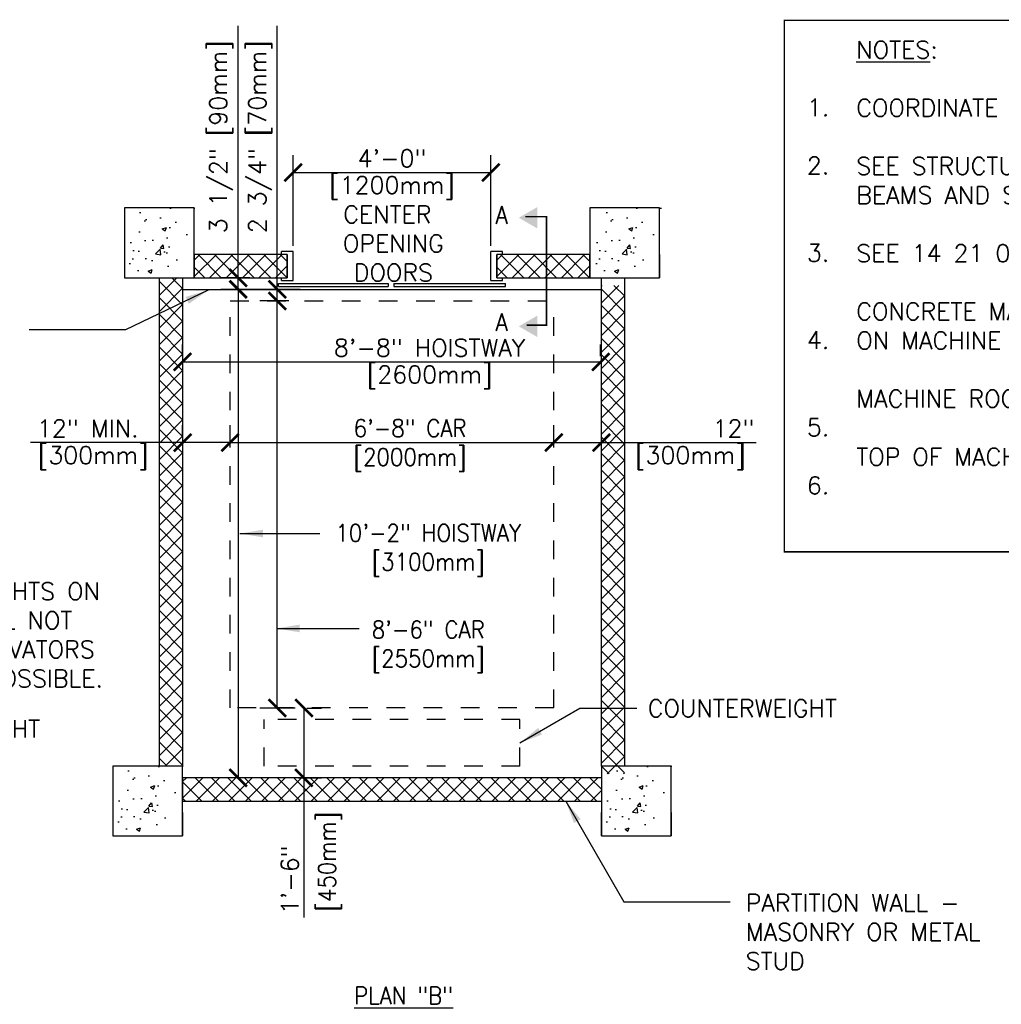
# Model space of a CAD drawing. Header units: inches. Extents: x 0.8 to 15.4, y 0.8 to 10.6.
# Tile 3 of 4: x 5.1 to 10.4, y 5.3 to 10.6. Entities that reach past the tile are written whole.
import ezdxf
from ezdxf.enums import TextEntityAlignment as Align

# ---------------------------------------------------------------- set-up
doc = ezdxf.new("R2010")
doc.units = ezdxf.units.IN
doc.header["$LTSCALE"] = 0.5
doc.header["$MEASUREMENT"] = 0
doc.header["$PDSIZE"] = -1
doc.linetypes.add('HIDDEN2', pattern=[0.1875, 0.125, -0.0625])
doc.layers.get('Defpoints').update_dxf_attribs({"color": 2})
for name, color, linetype in [('A-DETL-DIMS', 2, 'Continuous'), ('A-DETL-MEDM', 4, 'Continuous'), ('A-DETL-PATT', 8, 'Continuous'), ('A-DETL-TEXT', 2, 'Continuous')]:
    doc.layers.add(name, color=color, linetype=linetype)
doc.styles.add('Romans', font='romans.shx')
doc.dimstyles.new('VA-Dims', dxfattribs={"dimtxt": 0.09375, "dimasz": 0.09375, "dimexe": 0.09375, "dimexo": 0.03125, "dimgap": 0.02, "dimtad": 1, "dimdec": 5, "dimzin": 0, "dimdsep": 46, "dimlunit": 4, "dimtxsty": 'Romans', "dimblk": 'ARCHTICK', "dimcen": 0.09375, "dimclrd": 256, "dimclre": 256, "dimclrt": 256, "dimadec": 0, "dimazin": 0, "dimtfac": 1, "dimtdec": 5, "dimtofl": 0, "dimtmove": 0, "dimatfit": 3, "dimfxl": 1, "dimfrac": 2, "dimtolj": 1, "dimtzin": 0, "dimlwd": -1, "dimlwe": -1, "dimarcsym": 0})
doc.dimstyles.new('VA-Lead', dxfattribs={"dimtxt": 0.09375, "dimasz": 0.125, "dimexe": 0.125, "dimexo": 0.03125, "dimgap": 0.02, "dimtad": 1, "dimdec": 5, "dimzin": 0, "dimdsep": 46, "dimlunit": 4, "dimtxsty": 'Romans', "dimcen": 0.125, "dimclrd": 256, "dimclre": 256, "dimclrt": 256, "dimadec": 0, "dimazin": 0, "dimtfac": 1, "dimtdec": 5, "dimtofl": 0, "dimtmove": 0, "dimatfit": 3, "dimfxl": 1, "dimfrac": 2, "dimtolj": 1, "dimtzin": 0, "dimlwd": -1, "dimlwe": -1, "dimarcsym": 0})
pattern_1 = [(45, (0, -0.564444), (-0.04419417, 0.04419417), []), (135, (0, -0.564444), (-0.04419417, -0.04419417), [])]

# ---------------------------------------------------------------- blocks, each defined once
blk = doc.blocks.new('_ArchTick')
at = {"color": 0, "linetype": 'ByBlock', "const_width": 0.15}
blk.add_lwpolyline([(-0.5, -0.5), (0.5, 0.5)], dxfattribs=at)
blk = doc.blocks.new('*D20')
at = {"layer": 'A-DETL-DIMS'}
for p, q in [((6.5604, 9.3428), (6.5604, 9.8302)), ((7.6229, 9.3428), (7.6229, 9.8302)), ((6.5604, 9.7365), (7.6229, 9.7365))]:
    blk.add_line(p, q, dxfattribs=at)
at = {"layer": 'Defpoints', "color": 0}
for p in [(7.6229, 9.7365), (6.5604, 9.3116), (7.6229, 9.3116)]:
    blk.add_point(p, dxfattribs=at)
at = {"layer": 'A-DETL-DIMS', "xscale": 0.09375, "yscale": 0.09375, "zscale": 0.09375, "rotation": 180}
blk.add_blockref('_ArchTick', (6.5604, 9.7365), dxfattribs=at)
at = {"layer": 'A-DETL-DIMS', "xscale": 0.09375, "yscale": 0.09375, "zscale": 0.09375}
blk.add_blockref('_ArchTick', (7.6229, 9.7365), dxfattribs=at)
at = {"layer": 'A-DETL-DIMS', "insert": (7.0916, 9.8123), "char_height": 0.09375, "attachment_point": 5, "style": 'Romans'}
blk.add_mtext('\\A1;4\'-0"', dxfattribs=at)
blk = doc.blocks.new('*D21')
at = {"layer": 'A-DETL-DIMS'}
for p, q in [((6.2216, 8.3162), (6.2216, 8.3787)), ((7.9615, 8.3162), (7.9615, 8.3787)), ((6.2216, 8.2849), (7.9615, 8.2849))]:
    blk.add_line(p, q, dxfattribs=at)
at = {"layer": 'Defpoints', "color": 0}
for p in [(6.2216, 8.2849), (7.9615, 8.2849), (7.9615, 8.2849)]:
    blk.add_point(p, dxfattribs=at)
at = {"layer": 'A-DETL-DIMS', "xscale": 0.09375, "yscale": 0.09375, "zscale": 0.09375, "rotation": 180}
blk.add_blockref('_ArchTick', (6.2216, 8.2849), dxfattribs=at)
at = {"layer": 'A-DETL-DIMS', "xscale": 0.09375, "yscale": 0.09375, "zscale": 0.09375}
blk.add_blockref('_ArchTick', (7.9615, 8.2849), dxfattribs=at)
blk = doc.blocks.new('*D22')
at = {"layer": 'A-DETL-TEXT'}
for p, q in [((5.9662, 8.75), (5.9662, 8.8125)), ((8.2128, 8.75), (8.2128, 8.8125)), ((5.9662, 8.7187), (8.2128, 8.7187))]:
    blk.add_line(p, q, dxfattribs=at)
at = {"layer": 'Defpoints', "color": 0}
for p in [(5.9662, 8.7187), (8.2128, 8.7187), (8.2128, 8.7187)]:
    blk.add_point(p, dxfattribs=at)
at = {"layer": 'A-DETL-TEXT', "xscale": 0.09375, "yscale": 0.09375, "zscale": 0.09375, "rotation": 180}
blk.add_blockref('_ArchTick', (5.9662, 8.7187), dxfattribs=at)
at = {"layer": 'A-DETL-TEXT', "xscale": 0.09375, "yscale": 0.09375, "zscale": 0.09375}
blk.add_blockref('_ArchTick', (8.2128, 8.7187), dxfattribs=at)
at = {"layer": 'A-DETL-TEXT', "insert": (7.294, 8.7945), "char_height": 0.09375, "attachment_point": 5, "style": 'Romans'}
blk.add_mtext('\\A1;8\'-8" HOISTWAY', dxfattribs=at)
blk = doc.blocks.new('*D23')
at = {"layer": 'A-DETL-DIMS'}
for p, q in [((6.5979, 9.1084), (6.1715, 9.1084)), ((6.2652, 9.1084), (6.2652, 6.4834)), ((6.4734, 6.4834), (6.1715, 6.4834))]:
    blk.add_line(p, q, dxfattribs=at)
at = {"layer": 'Defpoints', "color": 0}
for p in [(6.6292, 9.1084), (6.2652, 6.4834), (6.5047, 6.4834)]:
    blk.add_point(p, dxfattribs=at)
at = {"layer": 'A-DETL-DIMS', "xscale": 0.09375, "yscale": 0.09375, "zscale": 0.09375}
for p, rotation in [((6.2652, 9.1084), 90), ((6.2652, 6.4834), 270)]:
    blk.add_blockref('_ArchTick', p, dxfattribs=dict(at, rotation=rotation))
blk = doc.blocks.new('*D24')
at = {"layer": 'A-DETL-DIMS'}
for p, q in [((6.6184, 6.8584), (6.6184, 6.4834)), ((6.6347, 6.8584), (6.7122, 6.8584)), ((6.59, 6.4834), (6.7122, 6.4834)), ((6.6184, 6.4834), (6.6184, 5.7321))]:
    blk.add_line(p, q, dxfattribs=at)
at = {"layer": 'Defpoints', "color": 0}
for p in [(6.6035, 6.8584), (6.6184, 6.8584), (6.5587, 6.4834)]:
    blk.add_point(p, dxfattribs=at)
at = {"layer": 'A-DETL-DIMS', "xscale": 0.09375, "yscale": 0.09375, "zscale": 0.09375}
for p, rotation in [((6.6184, 6.8584), 90), ((6.6184, 6.4834), 270)]:
    blk.add_blockref('_ArchTick', p, dxfattribs=dict(at, rotation=rotation))
at = {"layer": 'A-DETL-DIMS', "insert": (6.5426, 5.9351), "char_height": 0.09375, "attachment_point": 5, "rotation": 90, "style": 'Romans'}
blk.add_mtext('\\A1;1\'-6" ', dxfattribs=at)
blk = doc.blocks.new('*D25')
at = {"layer": 'A-DETL-DIMS'}
for p, q in [((6.444, 9.0459), (6.3815, 9.0459)), ((6.4753, 6.8584), (6.4753, 9.0459)), ((6.5722, 6.8584), (6.3815, 6.8584))]:
    blk.add_line(p, q, dxfattribs=at)
at = {"layer": 'Defpoints', "color": 0}
for p in [(6.4753, 9.0459), (6.4753, 9.0459), (6.6035, 6.8584)]:
    blk.add_point(p, dxfattribs=at)
at = {"layer": 'A-DETL-DIMS', "xscale": 0.09375, "yscale": 0.09375, "zscale": 0.09375}
for p, rotation in [((6.4753, 9.0459), 90), ((6.4753, 6.8584), 270)]:
    blk.add_blockref('_ArchTick', p, dxfattribs=dict(at, rotation=rotation))
blk = doc.blocks.new('*D29')
at = {"layer": 'A-DETL-DIMS'}
for p, q in [((7.9615, 8.3162), (7.9615, 8.3787)), ((8.2166, 8.3162), (8.2166, 8.3787)), ((7.9615, 8.2849), (8.2166, 8.2849)), ((8.2166, 8.2849), (9.0489, 8.2849))]:
    blk.add_line(p, q, dxfattribs=at)
at = {"layer": 'Defpoints', "color": 0}
for p in [(7.9615, 8.2849), (8.2166, 8.2849), (8.2166, 8.2849)]:
    blk.add_point(p, dxfattribs=at)
at = {"layer": 'A-DETL-DIMS', "xscale": 0.09375, "yscale": 0.09375, "zscale": 0.09375, "rotation": 180}
blk.add_blockref('_ArchTick', (7.9615, 8.2849), dxfattribs=at)
at = {"layer": 'A-DETL-DIMS', "xscale": 0.09375, "yscale": 0.09375, "zscale": 0.09375}
blk.add_blockref('_ArchTick', (8.2166, 8.2849), dxfattribs=at)
at = {"layer": 'A-DETL-DIMS', "insert": (8.9263, 8.3607), "char_height": 0.09375, "attachment_point": 5, "style": 'Romans'}
blk.add_mtext('\\A1;12" ', dxfattribs=at)
blk = doc.blocks.new('*D30')
at = {"layer": 'A-DETL-DIMS'}
for p, q in [((5.9666, 8.3162), (5.9666, 8.3787)), ((6.2216, 8.3162), (6.2216, 8.3787)), ((5.9666, 8.2849), (5.149, 8.2849)), ((6.2216, 8.2849), (5.9666, 8.2849))]:
    blk.add_line(p, q, dxfattribs=at)
at = {"layer": 'Defpoints', "color": 0}
for p in [(5.9666, 8.2849), (5.9666, 8.2849), (6.2216, 8.2849)]:
    blk.add_point(p, dxfattribs=at)
at = {"layer": 'A-DETL-DIMS', "xscale": 0.09375, "yscale": 0.09375, "zscale": 0.09375, "rotation": 180}
blk.add_blockref('_ArchTick', (5.9666, 8.2849), dxfattribs=at)
at = {"layer": 'A-DETL-DIMS', "xscale": 0.09375, "yscale": 0.09375, "zscale": 0.09375}
blk.add_blockref('_ArchTick', (6.2216, 8.2849), dxfattribs=at)
at = {"layer": 'A-DETL-DIMS', "insert": (5.457, 8.3607), "char_height": 0.09375, "attachment_point": 5, "style": 'Romans'}
blk.add_mtext('\\A1;12" MIN.', dxfattribs=at)
blk = doc.blocks.new('*D31')
at = {"layer": 'A-DETL-DIMS'}
for p, q in [((6.2652, 9.1709), (6.2652, 10.5238)), ((6.3277, 9.1709), (6.1715, 9.1709)), ((6.2652, 9.1084), (6.2652, 9.1709)), ((6.3277, 9.1084), (6.1715, 9.1084))]:
    blk.add_line(p, q, dxfattribs=at)
at = {"layer": 'Defpoints', "color": 0}
for p in [(6.2652, 9.1709), (6.359, 9.1709), (6.359, 9.1084)]:
    blk.add_point(p, dxfattribs=at)
at = {"layer": 'A-DETL-DIMS', "xscale": 0.09375, "yscale": 0.09375, "zscale": 0.09375}
for p, rotation in [((6.2652, 9.1709), 90), ((6.2652, 9.1084), 270)]:
    blk.add_blockref('_ArchTick', p, dxfattribs=dict(at, rotation=rotation))
at = {"layer": 'A-DETL-DIMS', "insert": (6.1738, 9.9279), "char_height": 0.09375, "attachment_point": 5, "rotation": 90, "style": 'Romans'}
blk.add_mtext('\\A1;3 1/2" [90mm]', dxfattribs=at)
blk = doc.blocks.new('*D32')
at = {"layer": 'A-DETL-DIMS'}
for p, q in [((6.4753, 9.1084), (6.4753, 10.5241)), ((6.5378, 9.1084), (6.3815, 9.1084)), ((6.4753, 9.0459), (6.4753, 9.1084)), ((6.5378, 9.0459), (6.3815, 9.0459))]:
    blk.add_line(p, q, dxfattribs=at)
at = {"layer": 'Defpoints', "color": 0}
for p in [(6.4753, 9.1084), (6.569, 9.1084), (6.569, 9.0459)]:
    blk.add_point(p, dxfattribs=at)
at = {"layer": 'A-DETL-DIMS', "xscale": 0.09375, "yscale": 0.09375, "zscale": 0.09375}
for p, rotation in [((6.4753, 9.1084), 90), ((6.4753, 9.0459), 270)]:
    blk.add_blockref('_ArchTick', p, dxfattribs=dict(at, rotation=rotation))
at = {"layer": 'A-DETL-DIMS', "insert": (6.3839, 9.9282), "char_height": 0.09375, "attachment_point": 5, "rotation": 90, "style": 'Romans'}
blk.add_mtext('\\A1;2 3/4" [70mm]', dxfattribs=at)

msp = doc.modelspace()

# ---------------------------------------------------------------- hatches: boundary and pattern name
at = {"layer": 'A-DETL-PATT'}
h = msp.add_hatch(dxfattribs=at)
h.set_pattern_fill('AR-CONC', color=256, scale=0.03125, style=0)
h.set_pattern_definition([(50, (0.0625, 2.43556), (0.2241438, -0.01961), [0.0234375, -0.2578125]), (355, (0.0625, 2.43556), (-0.04336, 0.23506), [0.01875, -0.20625]), (100.4514, (0.08118, 2.43392), (0.180784, 0.21545), [0.019919, -0.219107]), (46.1842, (0.0625, 2.49806), (0.333513, -0.051725), [0.035156, -0.386719]), (96.6356, (0.0903, 2.49375), (0.292082, 0.304412), [0.029878, -0.32866]), (351.184, (0.0625, 2.49806), (0.292082, 0.304412), [0.028125, -0.309375]), (21, (0.09375, 2.48243), (0.1865335, -0.1258184), [0.0234375, -0.2578125]), (326, (0.09375, 2.48243), (0.076036, 0.2266094), [0.01875, -0.20625]), (71.4514, (0.1093, 2.47195), (0.2625696, 0.100791), [0.019919, -0.219107]), (37.5, (0.0625, 2.43556), (0.00379995, 0.1040293), [0, -0.20375, 0, -0.209375, 0, -0.2070312]), (7.5, (0.0625, 2.43556), (0.0822092, 0.1232537), [0, -0.119375, 0, -0.1990625, 0, -0.0789062]), (327.5, (-0.00719, 2.43556), (0.1668195, -0.0070484), [0, -0.078125, 0, -0.24375, 0, -0.3234375]), (317.5, (-0.03844, 2.43556), (0.1822457, 0.0312828), [0, -0.1015625, 0, -0.161875, 0, -0.2296875])])
h.paths.add_polyline_path([(5.654108, 9.545936), (5.654108, 9.170936), (6.029108, 9.170936), (6.029108, 9.545936)])
edge = h.paths.add_edge_path(flags=16)
edge.add_line((6.029108, 9.295936), (6.029108, 9.170936))
edge.add_line((5.904108, 9.170936), (6.029108, 9.170936))
edge.add_line((6.029108, 9.545936), (5.904108, 9.545936))
h = msp.add_hatch(dxfattribs=at)
h.set_pattern_fill('AR-CONC', color=256, scale=0.03125, style=0)
h.set_pattern_definition([(50, (2.56923, 2.43556), (0.2241438, -0.01961), [0.0234375, -0.2578125]), (355, (2.56923, 2.43556), (-0.04336, 0.23506), [0.01875, -0.20625]), (100.4514, (2.5879, 2.43392), (0.180784, 0.21545), [0.019919, -0.219107]), (46.1842, (2.56923, 2.49806), (0.333513, -0.051725), [0.035156, -0.386719]), (96.6356, (2.59702, 2.49375), (0.292082, 0.304412), [0.029878, -0.32866]), (351.184, (2.56923, 2.49806), (0.292082, 0.304412), [0.028125, -0.309375]), (21, (2.60048, 2.48243), (0.1865335, -0.1258184), [0.0234375, -0.2578125]), (326, (2.60048, 2.48243), (0.076036, 0.2266094), [0.01875, -0.20625]), (71.4514, (2.61602, 2.47195), (0.2625696, 0.100791), [0.019919, -0.219107]), (37.5, (2.56923, 2.43556), (0.00379995, 0.1040293), [0, -0.20375, 0, -0.209375, 0, -0.2070312]), (7.5, (2.56923, 2.43556), (0.0822092, 0.1232537), [0, -0.119375, 0, -0.1990625, 0, -0.0789062]), (327.5, (2.49954, 2.43556), (0.1668195, -0.0070484), [0, -0.078125, 0, -0.24375, 0, -0.3234375]), (317.5, (2.46829, 2.43556), (0.1822457, 0.0312828), [0, -0.1015625, 0, -0.161875, 0, -0.2296875])])
h.paths.add_polyline_path([(8.160835, 9.545936), (8.160835, 9.170936), (8.535835, 9.170936), (8.535835, 9.545936)])
edge = h.paths.add_edge_path(flags=16)
edge.add_line((8.535835, 9.295936), (8.535835, 9.170936))
edge.add_line((8.410835, 9.170936), (8.535835, 9.170936))
edge.add_line((8.535835, 9.545936), (8.410835, 9.545936))
h = msp.add_hatch(dxfattribs=at)
h.set_pattern_fill('ANSI37', color=256, scale=0.5, style=0)
h.set_pattern_definition(pattern_1)
h.paths.add_polyline_path([(6.029108, 9.295936), (6.029108, 9.170936), (6.529108, 9.170936), (6.529108, 9.295936)])
h = msp.add_hatch(dxfattribs=at)
h.set_pattern_fill('ANSI37', color=256, scale=0.5, style=0)
h.set_pattern_definition([(45, (1.625, -0.564444), (-0.04419417, 0.04419417), []), (135, (1.625, -0.564444), (-0.04419417, -0.04419417), [])])
h.paths.add_polyline_path([(7.654108, 9.295936), (7.654108, 9.170936), (8.154108, 9.170936), (8.154108, 9.295936)])
h = msp.add_hatch(dxfattribs=at)
h.set_pattern_fill('ANSI37', color=256, scale=0.5, style=0)
h.set_pattern_definition(pattern_1)
edge = h.paths.add_edge_path()
edge.add_line((5.841608, 6.545936), (5.841608, 9.170936))
edge.add_line((5.966608, 6.545936), (5.841608, 6.545936))
edge.add_line((5.966608, 9.170936), (5.966608, 6.545936))
h = msp.add_hatch(dxfattribs=at)
h.set_pattern_fill('ANSI37', color=256, scale=0.5, style=0)
h.set_pattern_definition([(45, (2.375, -0.605543), (-0.04419417, 0.04419417), []), (135, (2.375, -0.605543), (-0.04419417, -0.04419417), [])])
edge = h.paths.add_edge_path()
edge.add_line((8.216608, 6.504836), (8.216608, 9.129836))
edge.add_line((8.341608, 6.504836), (8.216608, 6.504836))
edge.add_line((8.341608, 9.129836), (8.341608, 6.504836))
h = msp.add_hatch(dxfattribs=at)
h.set_pattern_fill('AR-CONC', color=256, scale=0.03125, style=0)
h.set_pattern_definition([(50, (0, -0.56444), (0.2241438, -0.01961), [0.0234375, -0.2578125]), (355, (0, -0.56444), (-0.04336, 0.23506), [0.01875, -0.20625]), (100.4514, (0.01868, -0.56608), (0.180784, 0.21545), [0.019919, -0.219107]), (46.1842, (0, -0.50194), (0.333513, -0.051725), [0.035156, -0.386719]), (96.6356, (0.0278, -0.50625), (0.292082, 0.304412), [0.029878, -0.32866]), (351.184, (0, -0.50194), (0.292082, 0.304412), [0.028125, -0.309375]), (21, (0.03125, -0.51757), (0.1865335, -0.1258184), [0.0234375, -0.2578125]), (326, (0.03125, -0.51757), (0.076036, 0.2266094), [0.01875, -0.20625]), (71.4514, (0.0468, -0.52805), (0.2625696, 0.100791), [0.019919, -0.219107]), (37.5, (0, -0.56444), (0.00379995, 0.1040293), [0, -0.20375, 0, -0.209375, 0, -0.2070312]), (7.5, (0, -0.56444), (0.0822092, 0.1232537), [0, -0.119375, 0, -0.1990625, 0, -0.0789062]), (327.5, (-0.06969, -0.56444), (0.1668195, -0.0070484), [0, -0.078125, 0, -0.24375, 0, -0.3234375]), (317.5, (-0.10094, -0.56444), (0.1822457, 0.0312828), [0, -0.1015625, 0, -0.161875, 0, -0.2296875])])
h.paths.add_polyline_path([(5.591608, 6.545936), (5.591608, 6.170936), (5.966608, 6.170936), (5.966608, 6.545936)])
edge = h.paths.add_edge_path(flags=16)
edge.add_line((5.966608, 6.295936), (5.966608, 6.170936))
edge.add_line((5.841608, 6.170936), (5.966608, 6.170936))
edge.add_line((5.966608, 6.545936), (5.841608, 6.545936))
h = msp.add_hatch(dxfattribs=at)
h.set_pattern_fill('AR-CONC', color=256, scale=0.03125, style=0)
h.set_pattern_definition([(50, (2.625, -0.56444), (0.2241438, -0.01961), [0.0234375, -0.2578125]), (355, (2.625, -0.56444), (-0.04336, 0.23506), [0.01875, -0.20625]), (100.4514, (2.64368, -0.56608), (0.180784, 0.21545), [0.019919, -0.219107]), (46.1842, (2.625, -0.50194), (0.333513, -0.051725), [0.035156, -0.386719]), (96.6356, (2.6528, -0.50625), (0.292082, 0.304412), [0.029878, -0.32866]), (351.184, (2.625, -0.50194), (0.292082, 0.304412), [0.028125, -0.309375]), (21, (2.65625, -0.51757), (0.1865335, -0.1258184), [0.0234375, -0.2578125]), (326, (2.65625, -0.51757), (0.076036, 0.2266094), [0.01875, -0.20625]), (71.4514, (2.6718, -0.52805), (0.2625696, 0.100791), [0.019919, -0.219107]), (37.5, (2.625, -0.56444), (0.00379995, 0.1040293), [0, -0.20375, 0, -0.209375, 0, -0.2070312]), (7.5, (2.625, -0.56444), (0.0822092, 0.1232537), [0, -0.119375, 0, -0.1990625, 0, -0.0789062]), (327.5, (2.55531, -0.56444), (0.1668195, -0.0070484), [0, -0.078125, 0, -0.24375, 0, -0.3234375]), (317.5, (2.52406, -0.56444), (0.1822457, 0.0312828), [0, -0.1015625, 0, -0.161875, 0, -0.2296875])])
h.paths.add_polyline_path([(8.216608, 6.545936), (8.216608, 6.170936), (8.591608, 6.170936), (8.591608, 6.545936)])
edge = h.paths.add_edge_path(flags=16)
edge.add_line((8.591608, 6.295936), (8.591608, 6.170936))
edge.add_line((8.466608, 6.170936), (8.591608, 6.170936))
edge.add_line((8.591608, 6.545936), (8.466608, 6.545936))
h = msp.add_hatch(dxfattribs=at)
h.set_pattern_fill('ANSI37', color=256, scale=0.5, style=0)
h.set_pattern_definition(pattern_1)
h.paths.add_polyline_path([(5.966608, 6.483436), (5.966608, 6.358436), (8.216608, 6.358436), (8.216608, 6.483436)])
at = {"layer": 'A-DETL-TEXT'}
for points in [[(7.772842, 9.493036), (7.873017, 9.435199), (7.873017, 9.550872)], [(7.772842, 8.909622), (7.873017, 8.851786), (7.873017, 8.967458)]]:
    msp.add_hatch(color=256, dxfattribs=at).paths.add_polyline_path(points)

# ---------------------------------------------------------------- linework, layer by layer
at = {"layer": 'A-DETL-MEDM'}
for p, q in [((5.654108, 9.545936), (5.654108, 9.170936)), ((6.029108, 9.545936), (5.654108, 9.545936)), ((6.029108, 9.170936), (6.029108, 9.545936)), ((8.529108, 9.545936), (8.154108, 9.545936)), ((8.154108, 9.545936), (8.154108, 9.170936)), ((8.529108, 9.170936), (8.529108, 9.545936)), ((6.529108, 9.295936), (6.029108, 9.295936)), ((6.029108, 9.295936), (6.029108, 9.170936)), ((6.029108, 9.295936), (6.029108, 9.170936)), ((6.497858, 9.295936), (6.497858, 9.311561)), ((6.560358, 9.311561), (6.497858, 9.311561)), ((6.529108, 9.170936), (6.529108, 9.295936)), ((6.529108, 9.295936), (6.529108, 9.170936)), ((6.529108, 9.170936), (6.529108, 9.295936)), ((6.560358, 9.155311), (6.560358, 9.311561)), ((7.685358, 9.311561), (7.622858, 9.311561)), ((7.622858, 9.155311), (7.622858, 9.311561)), ((7.654108, 9.170936), (7.654108, 9.295936)), ((7.654108, 9.295936), (7.654108, 9.170936)), ((8.154108, 9.295936), (7.654108, 9.295936)), ((7.654108, 9.295936), (7.654108, 9.170936)), ((7.654108, 9.170936), (7.654108, 9.295936)), ((7.654108, 9.295936), (7.654108, 9.170936)), ((7.685358, 9.295936), (7.685358, 9.311561)), ((8.154108, 9.170936), (8.154108, 9.295936)), ((8.154108, 9.295936), (8.154108, 9.170936)), ((8.529108, 9.295936), (8.529108, 9.170936)), ((5.654108, 9.170936), (6.029108, 9.170936)), ((5.841608, 6.545936), (5.841608, 9.170936)), ((5.904108, 9.170936), (6.029108, 9.170936)), ((5.966608, 9.170936), (5.966608, 6.545936)), ((6.029108, 9.170936), (6.529108, 9.170936)), ((6.497858, 9.155311), (6.497858, 9.170936)), ((6.497858, 9.155311), (6.560358, 9.155311)), ((7.622858, 9.155311), (7.685358, 9.155311)), ((7.654108, 9.170936), (8.154108, 9.170936)), ((7.685358, 9.155311), (7.685358, 9.170936)), ((8.154108, 9.170936), (8.529108, 9.170936)), ((8.216608, 6.545936), (8.216608, 9.170936)), ((8.341608, 9.170936), (8.341608, 6.545936)), ((5.966608, 9.108436), (8.216608, 9.108436)), ((6.482233, 9.124061), (6.482233, 9.139686)), ((6.482233, 9.139686), (7.07039, 9.139686)), ((6.482233, 9.124061), (7.07039, 9.124061)), ((7.07039, 9.139686), (7.07039, 9.124061)), ((7.10164, 9.139686), (7.10164, 9.124061)), ((7.10164, 9.139686), (7.700983, 9.139686)), ((7.10164, 9.124061), (7.700983, 9.124061)), ((7.700983, 9.124061), (7.700983, 9.139686)), ((5.966608, 6.545936), (5.591608, 6.545936)), ((5.591608, 6.545936), (5.591608, 6.170936)), ((5.966608, 6.545936), (5.841608, 6.545936)), ((5.966608, 6.170936), (5.966608, 6.545936)), ((8.216608, 6.545936), (8.216608, 6.170936)), ((8.591608, 6.545936), (8.216608, 6.545936)), ((8.341608, 6.545936), (8.216608, 6.545936)), ((8.591608, 6.170936), (8.591608, 6.545936)), ((8.216608, 6.483436), (5.966608, 6.483436)), ((5.966608, 6.483436), (5.966608, 6.358436)), ((8.216608, 6.483436), (8.216608, 6.358436)), ((5.966608, 6.358436), (8.216608, 6.358436)), ((5.966608, 6.295936), (5.966608, 6.170936)), ((8.216608, 6.170936), (8.216608, 6.295936)), ((8.591608, 6.295936), (8.591608, 6.170936)), ((5.591608, 6.170936), (5.966608, 6.170936)), ((5.841608, 6.170936), (5.966608, 6.170936)), ((8.216608, 6.170936), (8.591608, 6.170936))]:
    msp.add_line(p, q, dxfattribs=at)
at = {"layer": 'A-DETL-MEDM', "linetype": 'HIDDEN2'}
for p, q in [((6.22156, 6.858436), (6.22156, 9.045936)), ((6.22156, 9.045936), (7.961656, 9.045936)), ((7.961656, 6.858436), (7.961656, 9.045936)), ((7.961656, 6.858436), (6.22156, 6.858436)), ((7.779108, 6.795936), (6.404108, 6.795936)), ((6.404108, 6.545936), (6.404108, 6.795936)), ((7.779108, 6.545936), (7.779108, 6.795936)), ((7.779108, 6.545936), (6.404108, 6.545936))]:
    msp.add_line(p, q, dxfattribs=at)
at = {"layer": 'A-DETL-MEDM', "const_width": 0.007812}
msp.add_lwpolyline([(9.199429, 10.553731), (9.199429, 7.697574), (15.190477, 7.697574), (15.190477, 10.553731), (9.199429, 10.553731)], close=True, dxfattribs=at)
at = {"layer": 'A-DETL-TEXT', "const_width": 0.007812}
msp.add_lwpolyline([(7.807751, 9.499097), (7.921587, 9.499097), (7.921587, 8.915684), (7.81534, 8.915684)], dxfattribs=at)

# ---------------------------------------------------------------- texts
at = {"layer": 'A-DETL-DIMS', "char_height": 0.09375, "width": 0.5311, "attachment_point": 2, "style": 'Romans'}
for s, insert in [('[1200mm]', (7.091608, 9.715617)), ('[2600mm]', (7.294043, 8.697873)), ('[300mm]', (5.486391, 8.264063)), ('[300mm]', (8.694663, 8.264063))]:
    msp.add_mtext(s, dxfattribs=dict(at, insert=insert))
at = {"layer": 'A-DETL-DIMS', "insert": (8.465843, 6.90336), "char_height": 0.09375, "attachment_point": 1, "style": 'Romans'}
msp.add_mtext('\\A1;COUNTERWEIGHT', dxfattribs=at)
at = {"layer": 'A-DETL-TEXT', "style": 'Romans', "width": 0.9}
for s, p in [('A', (7.648382, 9.461213)), ('A', (7.648382, 8.885376)), ('%%UPLAN "B"', (6.888128, 5.265927))]:
    msp.add_text(s, height=0.09375, dxfattribs=at).set_placement(p)
for s, p in [('6\'-8" CAR', (7.189173, 8.315361)), ('[2000mm]', (7.189173, 8.160189)), ('10\'-2" HOISTWAY', (7.286625, 7.752407)), ('[3100mm]', (7.286625, 7.597234)), ('8\'-6" CAR', (7.286625, 7.233099)), ('[2550mm]', (7.286625, 7.077926))]:
    msp.add_text(s, height=0.09375, dxfattribs=at).set_placement(p, align=Align.CENTER)
msp.add_text('[450mm]', height=0.09375, rotation=90, dxfattribs=at).set_placement((6.789688, 6.032174), align=Align.CENTER)
at = {"layer": 'A-DETL-TEXT', "char_height": 0.09375, "style": 'Romans'}
for s, insert, width, attachment_point in [('{\\LNOTES}:\\P\\PCOORDINATE WALL TYPE AND FINISH WITH ARCHITECTURAL DRAWINGS. \\P\\PSEE STRUCTURAL DRAWINGS FOR ACTUAL SIZE AND LOCATION OF COLUMNS, BEAMS AND SLABS. \\P\\PSEE 14 21 00-04.DWG FOR DETAILS OF HORIZONTAL SLIDING CENTER OPENING DOORS. \\P\\PCONCRETE MACHINE ROOM FLOOR(S) NOT TO BE POURED UNTIL MACHINES ARE ON MACHINE BEAMS. \\P\\PMACHINE ROOM - APPROXIMATELY 225 SQ. FT. (21 SQ. M) PER MACHINE. \\P\\PTOP OF MACHINE BEAMS SHALL BE FLUSH WITH OR BELOW MACHINE ROOM FLOOR SLAB.', (9.586286, 10.443103), 5.63151705, 1), ('1.\\P\\P2.\\P\\P\\P3.\\P\\P\\P4.\\P\\P\\P5.\\P\\P6.', (9.320869, 10.133068), 0.08035714, 1), ('CENTER  OPENING DOORS', (7.099181, 9.557948), 0.77142857, 2), ('LOCATE COUNTERWEIGHTS ON OUTSIDE WALL NOT BETWEEN ELEVATORS WHEREVER POSSIBLE.', (4.184884, 7.688904), 1.53125, 1), ('COUNTERWEIGHT', (4.184884, 6.792942), 1.00044643, 1), ('PARTITION WALL - MASONRY OR METAL STUD', (8.992206, 5.857639), 1.48832752, 1)]:
    msp.add_mtext(s, dxfattribs=dict(at, insert=insert, width=width, attachment_point=attachment_point))

# ---------------------------------------------------------------- dimensions: what is measured, and where the dimension line sits
at = {"layer": 'A-DETL-DIMS'}
for base, p1, p2, text, picture, middle in [((6.265208, 9.170936), (6.358958, 9.108436), (6.358958, 9.170936), '3 1/2" [90mm]', '*D31', (6.265208, 9.92794)), ((6.475282, 9.108436), (6.569032, 9.045936), (6.569032, 9.108436), '2 3/4" [70mm]', '*D32', (6.475282, 9.928233)), ((6.265208, 6.483436), (6.629187, 9.108436), (6.504687, 6.483436), ' ', '*D23', (6.265208, 7.711845)), ((6.475282, 9.045936), (6.60347, 6.858436), (6.475282, 9.045936), ' ', '*D25', (6.475282, 7.702152)), ((6.618414, 6.858436), (6.558711, 6.483436), (6.60347, 6.858436), '1\'-6" ', '*D24', (6.618414, 5.935129))]:
    dim = msp.add_linear_dim(base=base, p1=p1, p2=p2, angle=90, text=text, dimstyle='VA-Dims', override={"dimpost": '\\X'}, dxfattribs=at)
    dim.commit()
    dim.dimension.update_dxf_attribs({"geometry": picture, "text_midpoint": middle, "dimtype": 160})
for base, p1, p2, text, picture, middle in [((7.622858, 9.736477), (6.560358, 9.311561), (7.622858, 9.311561), '4\'-0"', '*D20', (7.091608, 9.736477)), ((5.966608, 8.284922), (6.22156, 8.284922), (5.966608, 8.284922), '12" MIN.', '*D30', (5.456971, 8.284922)), ((8.216608, 8.284922), (7.961487, 8.284922), (8.216608, 8.284922), '12" ', '*D29', (8.926251, 8.284922))]:
    dim = msp.add_linear_dim(base=base, p1=p1, p2=p2, text=text, dimstyle='VA-Dims', override={"dimpost": '\\X'}, dxfattribs=at)
    dim.commit()
    dim.dimension.update_dxf_attribs({"geometry": picture, "text_midpoint": middle, "dimtype": 160})
dim = msp.add_linear_dim(base=(7.961487, 8.284922), p1=(6.22156, 8.284922), p2=(7.961487, 8.284922), text=' ', dimstyle='VA-Dims', override={"dimpost": '\\X'}, dxfattribs=at)
dim.commit()
dim.dimension.update_dxf_attribs({"geometry": '*D21', "text_midpoint": (7.091524, 8.284922)})
at = {"layer": 'A-DETL-TEXT'}
dim = msp.add_linear_dim(base=(8.212843, 8.718733), p1=(5.966213, 8.718733), p2=(8.212843, 8.718733), text='8\'-8" HOISTWAY', dimstyle='VA-Dims', override={"dimpost": '\\X'}, dxfattribs=at)
dim.commit()
dim.dimension.update_dxf_attribs({"geometry": '*D22', "text_midpoint": (7.294043, 8.718733), "dimtype": 160})

# ---------------------------------------------------------------- leaders
for points in [[(6.104385, 9.103159), (5.65906, 8.891267), (5.142085, 8.891267)], [(6.274328, 7.795936), (6.703304, 7.795936)], [(6.47022, 7.285857), (6.91486, 7.285857)], [(7.779108, 6.670936), (8.101132, 6.856857), (8.406299, 6.856857)], [(8.024826, 6.358436), (8.337509, 5.816932), (8.908585, 5.816932)]]:
    msp.add_leader(points, dimstyle='VA-Lead', override={"dimtad": 0}, dxfattribs=at)

doc.saveas('drawing.dxf')
